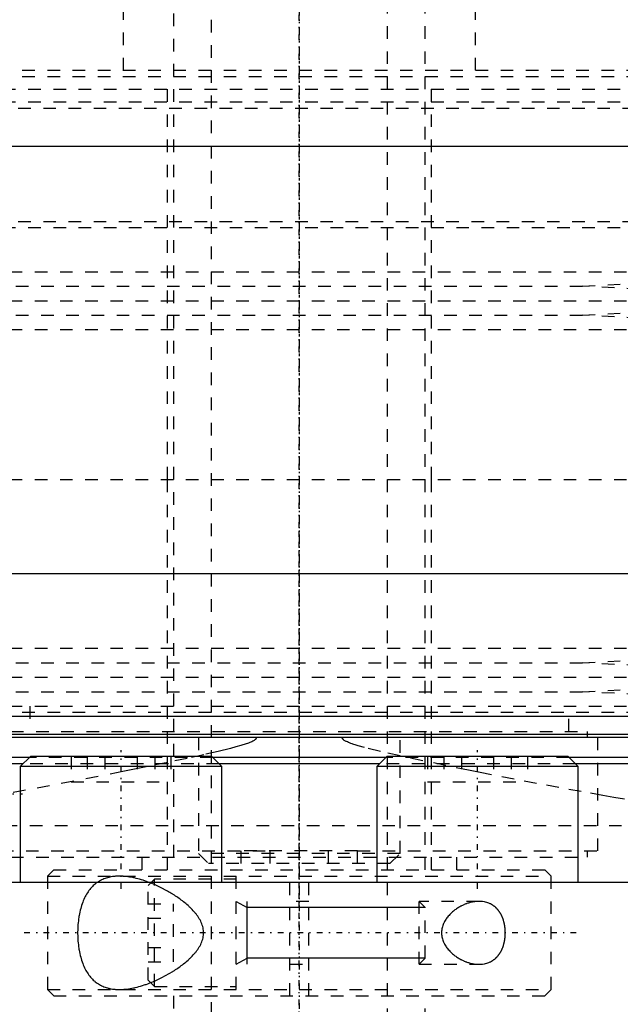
# Model space of a CAD drawing. Extents: x -90 to 90, y -319 to 827.
# Tile 4 of 10: x -22 to 25, y -21 to 57. Entities that reach past the tile are written whole.
import ezdxf

# ---------------------------------------------------------------- set-up
doc = ezdxf.new("R2010")
doc.units = 0
doc.linetypes.add('CENTER', pattern=[1.5, 0.45, -0.5, 0.05, -0.5])
doc.linetypes.add('DASHED', pattern=[2, 1, -1])
for name, color, linetype in [('AM_0', 7, 'CONTINUOUS'), ('AM_10', 7, 'CONTINUOUS'), ('AM_3', 7, 'DASHED'), ('AM_7', 7, 'CENTER')]:
    doc.layers.add(name, color=color, linetype=linetype)

msp = doc.modelspace()

# ---------------------------------------------------------------- linework, layer by layer
at = {"layer": 'AM_0', "color": 7, "linetype": 'CONTINUOUS'}
for p, q in [((-44.502, 46.968), (44.502, 46.968)), ((-35.962, 13.032), (35.962, 13.032)), ((54.6, 1.693), (-54.6, 1.693)), ((52.378, 0.254), (-52.378, 0.254)), ((52.11, 0), (-52.11, 0)), ((-21.355, -1.5), (-22.155, -2.3)), ((-6.955, -1.5), (-21.355, -1.5)), ((-6.155, -2.3), (-6.955, -1.5)), ((6.955, -1.5), (6.155, -2.3)), ((21.355, -1.5), (6.955, -1.5)), ((22.155, -2.3), (21.355, -1.5)), ((-21.935, -2.08), (-61, -2.08)), ((-21.435, -1.58), (-60.5, -1.58)), ((-22.155, -2.3), (-22.155, -11.5)), ((-6.155, -2.3), (-22.155, -2.3)), ((6.88, -1.58), (-6.88, -1.58)), ((6.378, -2.08), (-6.378, -2.08)), ((-6.155, -11.5), (-6.155, -2.3)), ((6.155, -2.3), (6.155, -11.5)), ((22.155, -2.3), (6.155, -2.3)), ((60.5, -1.58), (21.435, -1.58)), ((61, -2.08), (21.935, -2.08)), ((22.155, -11.5), (22.155, -2.3)), ((79.5, -11.5), (-79.5, -11.5))]:
    msp.add_line(p, q, dxfattribs=at)
at = {"layer": 'AM_10', "color": 7, "linetype": 'CONTINUOUS'}
for p, q in [((-5, -13), (-4.15, -13.491)), ((-4.15, -18), (-4.15, -13)), ((10, -13.491), (-4.15, -13.491)), ((-5, -18), (-4.15, -17.509)), ((10, -17.509), (-4.15, -17.509))]:
    msp.add_line(p, q, dxfattribs=at)
at = {"layer": 'AM_3', "color": 6, "linetype": 'DASHED'}
for p, q in [((-7, 479), (-7, -50.5)), ((7, -50.5), (7, 479)), ((-10, 463.5), (-10, -10.5)), ((10, -10.5), (10, 463.5)), ((-13.979, 64), (-13.979, 53)), ((13.979, 64), (13.979, 53)), ((-34, 53), (34, 53)), ((-32, 52.5), (32, 52.5)), ((-37.525, 51.5), (37.525, 51.5)), ((-10.5, 51.5), (-10.5, 20.5)), ((10.5, 20.5), (10.5, 51.5)), ((-37.525, 50.5), (37.525, 50.5)), ((-38.325, 50), (38.325, 50)), ((-38.325, 41), (38.325, 41)), ((-37.525, 40.5), (37.525, 40.5)), ((-45, 37), (45, 37)), ((22.5, 35.85), (45, 37)), ((-22.5, 35.85), (22.5, 35.85)), ((45, 34.7), (22.5, 35.85)), ((-45, 34.7), (45, 34.7)), ((22.5, 33.55), (45, 34.7)), ((-22.5, 33.55), (22.5, 33.55)), ((45, 32.4), (22.5, 33.55)), ((-45, 32.4), (45, 32.4)), ((-45, 20.5), (45, 20.5)), ((-45, 20.5), (0, 20.5)), ((-10.5, 20.5), (-10.5, -10.5)), ((10.5, -10.5), (10.5, 20.5)), ((-45, 7.1), (45, 7.1)), ((22.5, 5.95), (45, 7.1)), ((-22.5, 5.95), (22.5, 5.95)), ((45, 4.8), (22.5, 5.95)), ((-45, 4.8), (45, 4.8)), ((22.5, 3.65), (45, 4.8)), ((-22.5, 3.65), (22.5, 3.65)), ((45, 2.5), (22.5, 3.65)), ((-45, 2.5), (45, 2.5)), ((-21.4, 2.5), (-21.4, 0.5)), ((21.4, 0.5), (21.4, 2.5)), ((45, 2), (-45, 2)), ((45, 2), (-45, 2)), ((-22.9, 0.5), (22.9, 0.5)), ((-8, 0), (-8, -9.2)), ((8, -9.2), (8, 0)), ((22.9, 0), (22.9, 0.5)), ((23.7, -9), (23.7, 0)), ((-18.115, -1.5), (-18.115, -3.5)), ((-16.833, -1.5), (-16.833, -3.5)), ((-15.437, -1.5), (-15.437, -3.5)), ((-12.873, -1.5), (-12.873, -3.5)), ((-11.477, -1.5), (-11.477, -3.5)), ((-10.195, -1.5), (-10.195, -3.5)), ((10.195, -1.5), (10.195, -3.5)), ((11.477, -1.5), (11.477, -3.5)), ((12.873, -1.5), (12.873, -3.5)), ((15.437, -1.5), (15.437, -3.5)), ((16.833, -1.5), (16.833, -3.5)), ((18.115, -1.5), (18.115, -3.5)), ((-6.378, -2.08), (-21.935, -2.08)), ((-6.88, -1.58), (-21.435, -1.58)), ((21.935, -2.08), (6.378, -2.08)), ((21.435, -1.58), (6.88, -1.58)), ((-18.115, -3.5), (-10.195, -3.5)), ((10.195, -3.5), (18.115, -3.5)), ((33.6, -7), (-33.6, -7)), ((-23.7, -9), (-2.309, -9)), ((-8, -9.2), (-7.2, -10)), ((8, -9.2), (-8, -9.2)), ((-4.619, -10), (-4.619, -9)), ((4.619, -9), (-4.619, -9)), ((-2.309, -10), (-2.309, -9)), ((2.309, -10), (2.309, -9)), ((4.619, -9), (23.7, -9)), ((4.619, -10), (4.619, -9)), ((7.2, -10), (8, -9.2)), ((22.9, -9.5), (22.9, -9)), ((-22.9, -9.5), (22.9, -9.5)), ((-12.5, -9.5), (-12.5, -10.5)), ((7.2, -10), (-7.2, -10)), ((12.5, -10.5), (12.5, -9.5)), ((-19.5, -10.5), (-20, -11)), ((-19.5, -10.5), (19.5, -10.5)), ((-0.75, -20.5), (-0.75, -10.5)), ((0.75, -20.5), (0.75, -10.5)), ((20, -11), (19.5, -10.5)), ((-20, -11), (-20, -20)), ((-20, -11), (20, -11)), ((-11.5, -11.25), (-12, -11.75)), ((-11.798, -11.546), (-11.918, -11.5)), ((-5, -11.25), (-11.5, -11.25)), ((-11.5, -19.75), (-11.5, -11.25)), ((-5, -20), (-5, -11)), ((20, -20), (20, -11)), ((-12, -19.25), (-12, -11.75)), ((-12, -13.191), (-10, -13.191)), ((-10, -17.809), (-10, -13.191)), ((0.75, -13), (-0.75, -13)), ((14.283, -13), (9.509, -13)), ((10, -13.491), (9.509, -13)), ((9.509, -18), (9.509, -13)), ((10, -17.509), (10, -13.491)), ((-12, -14.345), (-10, -14.345)), ((-12, -16.655), (-10, -16.655)), ((-12, -17.809), (-10, -17.809)), ((9.509, -18), (10, -17.509)), ((-0.75, -18), (0.75, -18)), ((9.509, -18), (14.283, -18)), ((-12, -19.25), (-11.5, -19.75)), ((-20, -20), (-19.5, -20.5)), ((-20, -20), (20, -20)), ((-11.5, -19.75), (-5, -19.75)), ((19.5, -20.5), (20, -20)), ((-19.5, -20.5), (19.5, -20.5)), ((-10, -20.5), (-10, -50.5)), ((10, -50.5), (10, -20.5))]:
    msp.add_line(p, q, dxfattribs=at)
for points in [[(-3.414, 0, 0), (-3.414, -0.001, 0), (-3.414, -0.003, 0), (-3.414, -0.005, 0), (-3.414, -0.006, 0), (-3.414, -0.007, 0), (-3.414, -0.009, 0), (-3.415, -0.011, 0), (-3.415, -0.013, 0), (-3.415, -0.015, 0), (-3.415, -0.017, 0), (-3.415, -0.018, 0), (-3.415, -0.019, 0), (-3.416, -0.021, 0), (-3.416, -0.023, 0), (-3.416, -0.025, 0), (-3.417, -0.027, 0), (-3.417, -0.029, 0), (-3.417, -0.03, 0), (-3.418, -0.031, 0), (-3.418, -0.033, 0), (-3.419, -0.035, 0), (-3.419, -0.036, 0), (-3.419, -0.037, 0), (-3.42, -0.039, 0), (-3.42, -0.041, 0), (-3.421, -0.042, 0), (-3.421, -0.043, 0), (-3.421, -0.045, 0), (-3.422, -0.047, 0), (-3.423, -0.049, 0), (-3.423, -0.051, 0), (-3.424, -0.052, 0), (-3.425, -0.053, 0), (-3.425, -0.054, 0), (-3.426, -0.056, 0), (-3.426, -0.058, 0), (-3.429, -0.065, 0), (-3.435, -0.076, 0), (-3.441, -0.086, 0), (-3.448, -0.097, 0), (-3.452, -0.102, 0), (-3.455, -0.107, 0), (-3.463, -0.116, 0), (-3.471, -0.126, 0), (-3.479, -0.135, 0), (-3.488, -0.144, 0), (-3.498, -0.152, 0), (-3.502, -0.157, 0), (-3.507, -0.161, 0), (-3.517, -0.169, 0), (-3.527, -0.177, 0), (-3.531, -0.181, 0), (-3.536, -0.185, 0), (-3.546, -0.193, 0), (-3.557, -0.2, 0), (-3.562, -0.204, 0), (-3.567, -0.207, 0), (-3.577, -0.214, 0), (-3.587, -0.221, 0), (-3.626, -0.245, 0), (-3.697, -0.285, 0), (-3.774, -0.323, 0), (-3.855, -0.359, 0), (-3.938, -0.394, 0), (-3.982, -0.412, 0), (-4.028, -0.429, 0), (-4.124, -0.464, 0), (-4.226, -0.5, 0), (-4.63, -0.628, 0), (-5.027, -0.74, 0), (-5.465, -0.856, 0), (-6.436, -1.094, 0), (-7.57, -1.353, 0), (-8.913, -1.646, 0), (-10.448, -1.97, 0), (-12.158, -2.322, 0), (-13.072, -2.507, 0), (-14.024, -2.698, 0), (-15.976, -3.082, 0), (-17.915, -3.457, 0), (-19.839, -3.82, 0), (-21.744, -4.171, 0), (-23.629, -4.509, 0)], [(25.837, -4.892, 0), (24.98, -4.745, 0), (24.118, -4.595, 0), (22.379, -4.286, 0), (20.622, -3.965, 0), (18.849, -3.634, 0), (17.061, -3.293, 0), (15.26, -2.942, 0), (14.355, -2.764, 0), (13.448, -2.583, 0), (11.629, -2.214, 0), (9.806, -1.836, 0), (8.013, -1.451, 0), (6.447, -1.096, 0), (5.172, -0.779, 0), (4.666, -0.638, 0), (4.591, -0.616, 0), (4.451, -0.573, 0), (4.322, -0.532, 0), (4.261, -0.512, 0), (4.203, -0.492, 0), (4.093, -0.453, 0), (3.994, -0.416, 0), (3.904, -0.38, 0), (3.822, -0.345, 0), (3.749, -0.311, 0), (3.716, -0.294, 0), (3.684, -0.278, 0), (3.627, -0.246, 0), (3.577, -0.214, 0), (3.551, -0.196, 0), (3.544, -0.191, 0), (3.537, -0.185, 0), (3.533, -0.183, 0), (3.53, -0.18, 0), (3.524, -0.175, 0), (3.517, -0.17, 0), (3.511, -0.165, 0), (3.505, -0.16, 0), (3.5, -0.154, 0), (3.497, -0.152, 0), (3.494, -0.149, 0), (3.489, -0.144, 0), (3.484, -0.139, 0), (3.479, -0.134, 0), (3.474, -0.129, 0), (3.469, -0.124, 0), (3.467, -0.121, 0), (3.465, -0.119, 0), (3.461, -0.114, 0), (3.457, -0.109, 0), (3.455, -0.106, 0), (3.453, -0.104, 0), (3.449, -0.098, 0), (3.445, -0.093, 0), (3.444, -0.09, 0), (3.442, -0.088, 0), (3.438, -0.082, 0), (3.435, -0.076, 0), (3.432, -0.071, 0), (3.429, -0.065, 0), (3.427, -0.059, 0), (3.426, -0.056, 0), (3.424, -0.053, 0), (3.422, -0.047, 0), (3.42, -0.041, 0), (3.419, -0.035, 0), (3.417, -0.029, 0), (3.416, -0.022, 0), (3.415, -0.019, 0), (3.415, -0.016, 0), (3.414, -0.01, 0), (3.414, -0.003, 0), (3.414, 0, 0)], [(-14.283, -11, 0), (-14.333, -11, 0), (-14.433, -11.003, 0), (-14.533, -11.008, 0), (-14.583, -11.011, 0), (-14.634, -11.015, 0), (-14.734, -11.025, 0), (-14.833, -11.038, 0), (-14.933, -11.054, 0), (-15.031, -11.073, 0), (-15.129, -11.095, 0), (-15.178, -11.107, 0), (-15.226, -11.12, 0), (-15.322, -11.148, 0), (-15.417, -11.18, 0), (-15.511, -11.215, 0), (-15.603, -11.253, 0), (-15.694, -11.295, 0), (-15.739, -11.317, 0), (-15.783, -11.34, 0), (-15.871, -11.389, 0), (-15.957, -11.441, 0), (-15.999, -11.468, 0), (-16.041, -11.497, 0), (-16.123, -11.556, 0), (-16.204, -11.618, 0), (-16.243, -11.651, 0), (-16.282, -11.684, 0), (-16.358, -11.754, 0), (-16.432, -11.826, 0), (-16.504, -11.903, 0), (-16.574, -11.982, 0), (-16.641, -12.064, 0), (-16.674, -12.107, 0), (-16.706, -12.15, 0), (-16.769, -12.239, 0), (-16.83, -12.33, 0), (-16.888, -12.425, 0), (-16.944, -12.522, 0), (-16.998, -12.624, 0), (-17.024, -12.676, 0), (-17.051, -12.73, 0), (-17.101, -12.84, 0), (-17.15, -12.954, 0), (-17.197, -13.072, 0), (-17.241, -13.194, 0), (-17.283, -13.319, 0), (-17.304, -13.383, 0), (-17.323, -13.447, 0), (-17.36, -13.578, 0), (-17.395, -13.712, 0), (-17.427, -13.848, 0), (-17.456, -13.987, 0), (-17.482, -14.127, 0), (-17.494, -14.198, 0), (-17.506, -14.269, 0), (-17.527, -14.413, 0), (-17.545, -14.557, 0), (-17.561, -14.703, 0), (-17.574, -14.848, 0), (-17.584, -14.994, 0), (-17.588, -15.067, 0), (-17.592, -15.14, 0), (-17.597, -15.285, 0), (-17.599, -15.428, 0), (-17.6, -15.5, 0), (-17.599, -15.572, 0), (-17.597, -15.715, 0), (-17.592, -15.86, 0), (-17.588, -15.933, 0), (-17.584, -16.006, 0), (-17.574, -16.152, 0), (-17.561, -16.297, 0), (-17.545, -16.443, 0), (-17.527, -16.587, 0), (-17.506, -16.731, 0), (-17.494, -16.802, 0), (-17.482, -16.873, 0), (-17.456, -17.013, 0), (-17.427, -17.152, 0), (-17.395, -17.288, 0), (-17.36, -17.422, 0), (-17.323, -17.553, 0), (-17.304, -17.617, 0), (-17.283, -17.681, 0), (-17.241, -17.806, 0), (-17.197, -17.928, 0), (-17.15, -18.046, 0), (-17.101, -18.16, 0), (-17.051, -18.27, 0), (-17.024, -18.324, 0), (-16.998, -18.376, 0), (-16.944, -18.478, 0), (-16.888, -18.575, 0), (-16.83, -18.67, 0), (-16.769, -18.761, 0), (-16.706, -18.85, 0), (-16.674, -18.893, 0), (-16.641, -18.936, 0), (-16.574, -19.018, 0), (-16.504, -19.097, 0), (-16.432, -19.174, 0), (-16.358, -19.246, 0), (-16.282, -19.316, 0), (-16.243, -19.349, 0), (-16.204, -19.382, 0), (-16.123, -19.444, 0), (-16.041, -19.503, 0), (-15.999, -19.532, 0), (-15.957, -19.559, 0), (-15.871, -19.611, 0), (-15.783, -19.66, 0), (-15.739, -19.683, 0), (-15.694, -19.705, 0), (-15.603, -19.747, 0), (-15.511, -19.785, 0), (-15.417, -19.82, 0), (-15.322, -19.852, 0), (-15.226, -19.88, 0), (-15.178, -19.893, 0), (-15.129, -19.905, 0), (-15.031, -19.927, 0), (-14.933, -19.946, 0), (-14.833, -19.962, 0), (-14.734, -19.975, 0), (-14.634, -19.985, 0), (-14.583, -19.989, 0), (-14.533, -19.992, 0), (-14.433, -19.997, 0), (-14.333, -20, 0), (-14.283, -20, 0)], [(-11.918, -11.5, 0), (-11.988, -11.474, 0), (-12.127, -11.423, 0), (-12.265, -11.375, 0), (-12.335, -11.351, 0), (-12.404, -11.329, 0), (-12.541, -11.286, 0), (-12.678, -11.246, 0), (-12.814, -11.209, 0), (-12.949, -11.175, 0), (-13.083, -11.144, 0), (-13.149, -11.129, 0), (-13.215, -11.115, 0), (-13.347, -11.09, 0), (-13.477, -11.068, 0), (-13.605, -11.049, 0), (-13.733, -11.033, 0), (-13.858, -11.02, 0), (-13.92, -11.014, 0), (-13.982, -11.01, 0), (-14.104, -11.004, 0), (-14.224, -11, 0), (-14.283, -11, 0)], [(-11.798, -19.454, 0), (-11.502, -19.33, 0), (-10.912, -19.053, 0), (-10.333, -18.739, 0), (-10.051, -18.569, 0), (-10.005, -18.54, 0), (-9.913, -18.481, 0), (-9.821, -18.422, 0), (-9.776, -18.392, 0), (-9.731, -18.361, 0), (-9.641, -18.3, 0), (-9.551, -18.237, 0), (-9.461, -18.172, 0), (-9.37, -18.105, 0), (-9.28, -18.037, 0), (-9.235, -18.002, 0), (-9.19, -17.967, 0), (-9.1, -17.895, 0), (-9.011, -17.821, 0), (-8.923, -17.746, 0), (-8.835, -17.669, 0), (-8.749, -17.591, 0), (-8.706, -17.551, 0), (-8.664, -17.51, 0), (-8.581, -17.428, 0), (-8.499, -17.345, 0), (-8.419, -17.26, 0), (-8.342, -17.174, 0), (-8.267, -17.085, 0), (-8.23, -17.041, 0), (-8.195, -16.996, 0), (-8.125, -16.905, 0), (-8.059, -16.812, 0), (-7.996, -16.718, 0), (-7.937, -16.622, 0), (-7.881, -16.525, 0), (-7.855, -16.475, 0), (-7.829, -16.425, 0), (-7.782, -16.324, 0), (-7.74, -16.221, 0), (-7.702, -16.117, 0), (-7.669, -16.01, 0), (-7.643, -15.901, 0), (-7.632, -15.845, 0), (-7.622, -15.789, 0), (-7.608, -15.676, 0), (-7.6, -15.559, 0), (-7.599, -15.5, 0), (-7.6, -15.441, 0), (-7.608, -15.324, 0), (-7.622, -15.211, 0), (-7.632, -15.155, 0), (-7.643, -15.099, 0), (-7.669, -14.99, 0), (-7.702, -14.883, 0), (-7.74, -14.779, 0), (-7.782, -14.676, 0), (-7.829, -14.575, 0), (-7.855, -14.525, 0), (-7.881, -14.475, 0), (-7.937, -14.378, 0), (-7.996, -14.282, 0), (-8.059, -14.188, 0), (-8.125, -14.095, 0), (-8.195, -14.004, 0), (-8.23, -13.959, 0), (-8.267, -13.915, 0), (-8.342, -13.826, 0), (-8.419, -13.74, 0), (-8.499, -13.655, 0), (-8.581, -13.572, 0), (-8.664, -13.49, 0), (-8.706, -13.449, 0), (-8.749, -13.409, 0), (-8.835, -13.331, 0), (-8.923, -13.254, 0), (-9.011, -13.179, 0), (-9.1, -13.105, 0), (-9.19, -13.033, 0), (-9.235, -12.998, 0), (-9.28, -12.963, 0), (-9.37, -12.895, 0), (-9.461, -12.828, 0), (-9.551, -12.763, 0), (-9.641, -12.7, 0), (-9.731, -12.639, 0), (-9.776, -12.608, 0), (-9.821, -12.578, 0), (-9.913, -12.519, 0), (-10.005, -12.46, 0), (-10.051, -12.431, 0), (-10.098, -12.402, 0), (-10.191, -12.345, 0), (-10.286, -12.289, 0), (-10.333, -12.261, 0), (-10.381, -12.233, 0), (-10.476, -12.179, 0), (-10.572, -12.126, 0), (-10.912, -11.947, 0), (-11.502, -11.67, 0), (-11.798, -11.546, 0)], [(14.283, -13, 0), (14.251, -13, 0), (14.188, -13.002, 0), (14.123, -13.005, 0), (14.091, -13.008, 0), (14.058, -13.01, 0), (13.992, -13.017, 0), (13.925, -13.025, 0), (13.858, -13.036, 0), (13.79, -13.048, 0), (13.722, -13.061, 0), (13.688, -13.069, 0), (13.653, -13.077, 0), (13.585, -13.094, 0), (13.515, -13.113, 0), (13.446, -13.133, 0), (13.377, -13.156, 0), (13.307, -13.18, 0), (13.272, -13.192, 0), (13.237, -13.205, 0), (13.168, -13.233, 0), (13.099, -13.262, 0), (13.064, -13.277, 0), (13.029, -13.293, 0), (12.96, -13.325, 0), (12.892, -13.359, 0), (12.858, -13.376, 0), (12.824, -13.394, 0), (12.756, -13.431, 0), (12.689, -13.47, 0), (12.623, -13.51, 0), (12.557, -13.552, 0), (12.492, -13.595, 0), (12.46, -13.617, 0), (12.428, -13.64, 0), (12.364, -13.686, 0), (12.302, -13.733, 0), (12.241, -13.782, 0), (12.181, -13.832, 0), (12.122, -13.884, 0), (12.093, -13.91, 0), (12.064, -13.937, 0), (12.006, -13.994, 0), (11.949, -14.052, 0), (11.892, -14.113, 0), (11.837, -14.177, 0), (11.782, -14.243, 0), (11.756, -14.277, 0), (11.73, -14.311, 0), (11.679, -14.382, 0), (11.63, -14.454, 0), (11.584, -14.529, 0), (11.541, -14.606, 0), (11.5, -14.684, 0), (11.481, -14.724, 0), (11.462, -14.765, 0), (11.428, -14.847, 0), (11.398, -14.93, 0), (11.372, -15.015, 0), (11.349, -15.101, 0), (11.331, -15.189, 0), (11.324, -15.233, 0), (11.317, -15.277, 0), (11.308, -15.366, 0), (11.303, -15.455, 0), (11.303, -15.5, 0), (11.303, -15.545, 0), (11.308, -15.634, 0), (11.317, -15.723, 0), (11.324, -15.767, 0), (11.331, -15.811, 0), (11.349, -15.899, 0), (11.372, -15.985, 0), (11.398, -16.07, 0), (11.428, -16.153, 0), (11.462, -16.235, 0), (11.481, -16.276, 0), (11.5, -16.316, 0), (11.541, -16.394, 0), (11.584, -16.471, 0), (11.63, -16.546, 0), (11.679, -16.618, 0), (11.73, -16.689, 0), (11.756, -16.723, 0), (11.782, -16.757, 0), (11.837, -16.823, 0), (11.892, -16.887, 0), (11.949, -16.948, 0), (12.006, -17.006, 0), (12.064, -17.063, 0), (12.093, -17.09, 0), (12.122, -17.116, 0), (12.181, -17.168, 0), (12.241, -17.218, 0), (12.302, -17.267, 0), (12.364, -17.314, 0), (12.428, -17.36, 0), (12.46, -17.383, 0), (12.492, -17.405, 0), (12.557, -17.448, 0), (12.623, -17.49, 0), (12.689, -17.53, 0), (12.756, -17.569, 0), (12.824, -17.606, 0), (12.858, -17.624, 0), (12.892, -17.641, 0), (12.96, -17.675, 0), (13.029, -17.707, 0), (13.064, -17.723, 0), (13.099, -17.738, 0), (13.168, -17.767, 0), (13.237, -17.795, 0), (13.272, -17.808, 0), (13.307, -17.82, 0), (13.377, -17.844, 0), (13.446, -17.867, 0), (13.515, -17.887, 0), (13.585, -17.906, 0), (13.653, -17.923, 0), (13.688, -17.931, 0), (13.722, -17.939, 0), (13.79, -17.952, 0), (13.858, -17.964, 0), (13.925, -17.975, 0), (13.992, -17.983, 0), (14.058, -17.99, 0), (14.091, -17.992, 0), (14.123, -17.995, 0), (14.188, -17.998, 0), (14.251, -18, 0), (14.283, -18, 0)], [(16.363, -15.5, 0), (16.363, -15.48, 0), (16.363, -15.439, 0), (16.362, -15.398, 0), (16.361, -15.378, 0), (16.36, -15.357, 0), (16.358, -15.316, 0), (16.356, -15.275, 0), (16.353, -15.234, 0), (16.35, -15.192, 0), (16.346, -15.151, 0), (16.344, -15.131, 0), (16.342, -15.11, 0), (16.337, -15.069, 0), (16.331, -15.028, 0), (16.326, -14.987, 0), (16.319, -14.946, 0), (16.312, -14.905, 0), (16.309, -14.885, 0), (16.305, -14.865, 0), (16.297, -14.824, 0), (16.289, -14.784, 0), (16.285, -14.764, 0), (16.28, -14.744, 0), (16.271, -14.705, 0), (16.261, -14.665, 0), (16.256, -14.646, 0), (16.251, -14.626, 0), (16.241, -14.588, 0), (16.229, -14.549, 0), (16.218, -14.511, 0), (16.206, -14.474, 0), (16.194, -14.437, 0), (16.187, -14.418, 0), (16.181, -14.4, 0), (16.168, -14.363, 0), (16.154, -14.327, 0), (16.14, -14.292, 0), (16.125, -14.257, 0), (16.111, -14.222, 0), (16.103, -14.205, 0), (16.095, -14.188, 0), (16.08, -14.155, 0), (16.064, -14.122, 0), (16.048, -14.089, 0), (16.031, -14.057, 0), (16.014, -14.026, 0), (16.006, -14.011, 0), (15.997, -13.995, 0), (15.98, -13.965, 0), (15.962, -13.936, 0), (15.945, -13.907, 0), (15.927, -13.878, 0), (15.908, -13.851, 0), (15.899, -13.837, 0), (15.89, -13.824, 0), (15.871, -13.797, 0), (15.852, -13.771, 0), (15.833, -13.745, 0), (15.813, -13.72, 0), (15.793, -13.695, 0), (15.783, -13.682, 0), (15.773, -13.67, 0), (15.752, -13.646, 0), (15.731, -13.622, 0), (15.721, -13.61, 0), (15.71, -13.599, 0), (15.689, -13.576, 0), (15.667, -13.553, 0), (15.656, -13.542, 0), (15.645, -13.531, 0), (15.622, -13.509, 0), (15.6, -13.488, 0), (15.577, -13.467, 0), (15.553, -13.447, 0), (15.53, -13.427, 0), (15.518, -13.417, 0), (15.506, -13.408, 0), (15.482, -13.389, 0), (15.458, -13.37, 0), (15.433, -13.352, 0), (15.408, -13.334, 0), (15.383, -13.317, 0), (15.37, -13.309, 0), (15.358, -13.3, 0), (15.332, -13.284, 0), (15.307, -13.269, 0), (15.281, -13.253, 0), (15.254, -13.238, 0), (15.228, -13.224, 0), (15.215, -13.217, 0), (15.202, -13.21, 0), (15.175, -13.197, 0), (15.148, -13.184, 0), (15.053, -13.142, 0), (14.885, -13.084, 0), (14.8, -13.061, 0), (14.714, -13.042, 0), (14.541, -13.014, 0), (14.368, -13.002, 0), (14.283, -13, 0)], [(14.283, -18, 0), (14.368, -17.998, 0), (14.541, -17.986, 0), (14.714, -17.958, 0), (14.8, -17.939, 0), (14.885, -17.916, 0), (15.053, -17.858, 0), (15.148, -17.816, 0), (15.175, -17.803, 0), (15.202, -17.79, 0), (15.215, -17.783, 0), (15.228, -17.776, 0), (15.254, -17.762, 0), (15.281, -17.747, 0), (15.307, -17.731, 0), (15.332, -17.716, 0), (15.358, -17.7, 0), (15.37, -17.691, 0), (15.383, -17.683, 0), (15.408, -17.666, 0), (15.433, -17.648, 0), (15.458, -17.63, 0), (15.482, -17.611, 0), (15.506, -17.592, 0), (15.518, -17.583, 0), (15.53, -17.573, 0), (15.553, -17.553, 0), (15.577, -17.533, 0), (15.6, -17.512, 0), (15.622, -17.491, 0), (15.645, -17.469, 0), (15.656, -17.458, 0), (15.667, -17.447, 0), (15.689, -17.424, 0), (15.71, -17.401, 0), (15.721, -17.39, 0), (15.731, -17.378, 0), (15.752, -17.354, 0), (15.773, -17.33, 0), (15.783, -17.318, 0), (15.793, -17.305, 0), (15.813, -17.28, 0), (15.833, -17.255, 0), (15.852, -17.229, 0), (15.871, -17.203, 0), (15.89, -17.176, 0), (15.899, -17.163, 0), (15.908, -17.149, 0), (15.927, -17.122, 0), (15.945, -17.093, 0), (15.962, -17.064, 0), (15.98, -17.035, 0), (15.997, -17.005, 0), (16.006, -16.989, 0), (16.014, -16.974, 0), (16.031, -16.943, 0), (16.048, -16.911, 0), (16.064, -16.878, 0), (16.08, -16.845, 0), (16.095, -16.812, 0), (16.103, -16.795, 0), (16.111, -16.778, 0), (16.125, -16.743, 0), (16.14, -16.708, 0), (16.154, -16.673, 0), (16.168, -16.637, 0), (16.181, -16.6, 0), (16.187, -16.582, 0), (16.194, -16.563, 0), (16.206, -16.526, 0), (16.218, -16.489, 0), (16.229, -16.451, 0), (16.241, -16.412, 0), (16.251, -16.374, 0), (16.256, -16.354, 0), (16.261, -16.335, 0), (16.271, -16.295, 0), (16.28, -16.256, 0), (16.285, -16.236, 0), (16.289, -16.216, 0), (16.297, -16.176, 0), (16.305, -16.135, 0), (16.309, -16.115, 0), (16.312, -16.095, 0), (16.319, -16.054, 0), (16.326, -16.013, 0), (16.331, -15.972, 0), (16.337, -15.931, 0), (16.342, -15.89, 0), (16.344, -15.869, 0), (16.346, -15.849, 0), (16.35, -15.808, 0), (16.353, -15.766, 0), (16.356, -15.725, 0), (16.358, -15.684, 0), (16.36, -15.643, 0), (16.361, -15.622, 0), (16.362, -15.602, 0), (16.363, -15.561, 0), (16.363, -15.52, 0), (16.363, -15.5, 0)], [(-14.283, -20, 0), (-14.221, -20, 0), (-14.095, -19.996, 0), (-13.967, -19.989, 0), (-13.902, -19.984, 0), (-13.837, -19.978, 0), (-13.705, -19.964, 0), (-13.572, -19.947, 0), (-13.437, -19.926, 0), (-13.3, -19.901, 0), (-13.162, -19.874, 0), (-13.092, -19.859, 0), (-13.022, -19.843, 0), (-12.881, -19.808, 0), (-12.74, -19.771, 0), (-12.597, -19.73, 0), (-12.453, -19.687, 0), (-12.308, -19.64, 0), (-12.236, -19.615, 0), (-12.163, -19.59, 0), (-12.017, -19.538, 0), (-11.871, -19.482, 0), (-11.798, -19.454, 0)]]:
    msp.add_polyline3d(points, dxfattribs=at)
at = {"layer": 'AM_7', "color": 4, "linetype": 'CENTER'}
for p, q in [((0, 826.775), (0, -92.275)), ((0, 302.7), (0, 22.81)), ((0, -14.35), (0, 81.35)), ((0, 54.6), (0, -13.6)), ((0, 53.05), (0, 18.95)), ((0, -317.3), (0, 16.925)), ((-14.155, -12), (-14.155, -1)), ((14.155, -12), (14.155, -1)), ((-33.012, -4.45), (-21.988, -4.45)), ((22, -15.5), (-22, -15.5))]:
    msp.add_line(p, q, dxfattribs=at)

doc.saveas('drawing.dxf')
